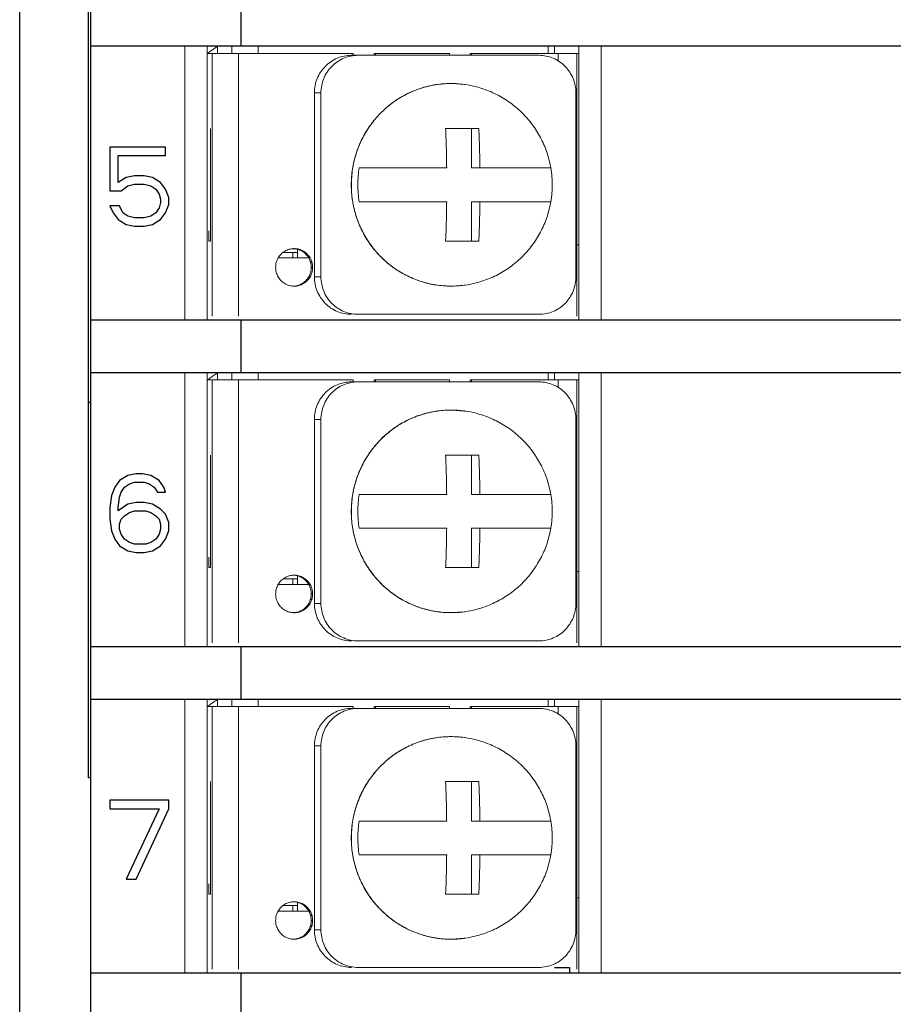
# Model space of a CAD drawing. Header units: inches. Extents: x 513.5 to 524.3, y 504.6 to 513.6.
# Tile 9 of 16: x 521.8 to 522.7, y 505.8 to 506.9. Entities that reach past the tile are written whole.
import ezdxf

# ---------------------------------------------------------------- set-up
doc = ezdxf.new("R2010")
doc.units = ezdxf.units.IN
doc.header["$LTSCALE"] = 8
doc.header["$MEASUREMENT"] = 0
doc.layers.add('02___PRT_ALL_AXES', color=7, linetype='Continuous')

msp = doc.modelspace()

# ---------------------------------------------------------------- linework, layer by layer
at = {"color": 7, "linetype": 'Continuous'}
for p, q in [((521.8076, 504.7492), (521.8076, 508.2901)), ((521.8827, 504.8047), (521.8827, 508.2293)), ((521.88, 506.0546), (521.88, 508.0316)), ((522.0409, 506.8256), (522.0409, 506.8809)), ((521.8827, 506.8256), (523.6224, 506.8256)), ((521.9025, 506.7188), (521.9025, 506.6729)), ((521.9613, 506.7188), (521.9025, 506.7188)), ((521.9613, 506.71), (521.9613, 506.7188)), ((521.9112, 506.6817), (521.9112, 506.71)), ((521.9112, 506.71), (521.9613, 506.71)), ((521.9198, 506.687), (521.9112, 506.6817)), ((521.9285, 506.6888), (521.9198, 506.687)), ((521.9388, 506.6888), (521.9285, 506.6888)), ((521.9475, 506.687), (521.9388, 506.6888)), ((521.9561, 506.6817), (521.9475, 506.687)), ((521.9146, 506.6729), (521.9215, 506.6782)), ((521.9215, 506.6782), (521.9285, 506.6799)), ((521.9285, 506.6799), (521.9388, 506.6799)), ((521.9388, 506.6799), (521.9458, 506.6782)), ((521.9458, 506.6782), (521.9509, 506.6746)), ((521.9509, 506.6746), (521.9544, 506.6693)), ((521.9613, 506.6746), (521.9561, 506.6817)), ((521.9648, 506.6658), (521.9613, 506.6746)), ((521.9025, 506.6729), (521.9146, 506.6729)), ((521.9544, 506.6693), (521.9561, 506.664)), ((521.9561, 506.664), (521.9561, 506.6605)), ((521.9648, 506.6587), (521.9648, 506.6658)), ((521.9025, 506.657), (521.906, 506.6499)), ((521.9129, 506.657), (521.9025, 506.657)), ((521.9163, 506.6499), (521.9129, 506.657)), ((521.9544, 506.6552), (521.9509, 506.6499)), ((521.9561, 506.6605), (521.9544, 506.6552)), ((521.9613, 506.6499), (521.9648, 506.6587)), ((521.906, 506.6499), (521.9112, 506.6428)), ((521.9112, 506.6428), (521.9198, 506.6375)), ((521.9215, 506.6464), (521.9163, 506.6499)), ((521.9285, 506.6446), (521.9215, 506.6464)), ((521.9388, 506.6446), (521.9285, 506.6446)), ((521.9458, 506.6464), (521.9388, 506.6446)), ((521.9509, 506.6499), (521.9458, 506.6464)), ((521.9475, 506.6375), (521.9561, 506.6428)), ((521.9561, 506.6428), (521.9613, 506.6499)), ((521.9198, 506.6375), (521.9285, 506.6358)), ((521.9285, 506.6358), (521.9388, 506.6358)), ((521.9388, 506.6358), (521.9475, 506.6375)), ((521.8827, 506.5369), (523.6224, 506.5369)), ((522.0409, 506.4816), (522.0409, 506.5369)), ((521.8827, 506.4816), (523.6224, 506.4816)), ((521.8827, 506.45), (521.88, 506.45)), ((521.9215, 506.3731), (521.9129, 506.3678)), ((521.9302, 506.3748), (521.9215, 506.3731)), ((521.9371, 506.3748), (521.9302, 506.3748)), ((521.9458, 506.3731), (521.9371, 506.3748)), ((521.9544, 506.3678), (521.9458, 506.3731)), ((521.9129, 506.3678), (521.9077, 506.3607)), ((521.9181, 506.3607), (521.9233, 506.3642)), ((521.9233, 506.3642), (521.9285, 506.366)), ((521.9285, 506.366), (521.9388, 506.366)), ((521.9388, 506.366), (521.944, 506.3642)), ((521.944, 506.3642), (521.9492, 506.3607)), ((521.9596, 506.3607), (521.9544, 506.3678)), ((521.9077, 506.3607), (521.9042, 506.3519)), ((521.9129, 506.3501), (521.9146, 506.3554)), ((521.9146, 506.3554), (521.9181, 506.3607)), ((521.9492, 506.3607), (521.9527, 506.3554)), ((521.9527, 506.3554), (521.9613, 506.3554)), ((521.9613, 506.3554), (521.9596, 506.3607)), ((521.9042, 506.3519), (521.9025, 506.3395)), ((521.9112, 506.3395), (521.9129, 506.3501)), ((521.9215, 506.343), (521.9112, 506.336)), ((521.9302, 506.3448), (521.9215, 506.343)), ((521.9388, 506.3448), (521.9302, 506.3448)), ((521.9475, 506.343), (521.9388, 506.3448)), ((521.9561, 506.3377), (521.9475, 506.343)), ((521.9025, 506.3395), (521.9025, 506.3271)), ((521.9112, 506.336), (521.9112, 506.3395)), ((521.9181, 506.3307), (521.9233, 506.3342)), ((521.9233, 506.3342), (521.9285, 506.336)), ((521.9285, 506.336), (521.9406, 506.336)), ((521.9406, 506.336), (521.9458, 506.3342)), ((521.9458, 506.3342), (521.9509, 506.3307)), ((521.9613, 506.3324), (521.9561, 506.3377)), ((521.9648, 506.3236), (521.9613, 506.3324)), ((521.9025, 506.3271), (521.9042, 506.3148)), ((521.9129, 506.3218), (521.9146, 506.3271)), ((521.9129, 506.3165), (521.9129, 506.3218)), ((521.9146, 506.3271), (521.9181, 506.3307)), ((521.9509, 506.3307), (521.9544, 506.3271)), ((521.9544, 506.3271), (521.9561, 506.3218)), ((521.9561, 506.3218), (521.9561, 506.3165)), ((521.9648, 506.3148), (521.9648, 506.3236)), ((521.9042, 506.3148), (521.9077, 506.3059)), ((521.9146, 506.3112), (521.9129, 506.3165)), ((521.9181, 506.3059), (521.9146, 506.3112)), ((521.9544, 506.3112), (521.9509, 506.3059)), ((521.9561, 506.3165), (521.9544, 506.3112)), ((521.9613, 506.3059), (521.9648, 506.3148)), ((521.9077, 506.3059), (521.9129, 506.2989)), ((521.9233, 506.3024), (521.9181, 506.3059)), ((521.9285, 506.3006), (521.9233, 506.3024)), ((521.9406, 506.3006), (521.9285, 506.3006)), ((521.9458, 506.3024), (521.9406, 506.3006)), ((521.9509, 506.3059), (521.9458, 506.3024)), ((521.9561, 506.2989), (521.9613, 506.3059)), ((521.9129, 506.2989), (521.9215, 506.2936)), ((521.9215, 506.2936), (521.9302, 506.2918)), ((521.9302, 506.2918), (521.9388, 506.2918)), ((521.9388, 506.2918), (521.9475, 506.2936)), ((521.9475, 506.2936), (521.9561, 506.2989)), ((521.8827, 506.193), (523.6224, 506.193)), ((522.0409, 506.1376), (522.0409, 506.193)), ((521.8827, 506.1376), (523.6224, 506.1376)), ((521.8827, 506.0546), (521.88, 506.0546)), ((521.9025, 506.0309), (521.9025, 506.022)), ((521.9648, 506.0309), (521.9025, 506.0309)), ((521.9648, 506.022), (521.9648, 506.0309)), ((521.9025, 506.022), (521.9544, 506.022)), ((521.9544, 506.022), (521.9198, 505.9478)), ((521.9302, 505.9478), (521.9648, 506.022)), ((521.9198, 505.9478), (521.9302, 505.9478)), ((522.371, 505.8549), (522.3868, 505.8549)), ((522.3868, 505.8549), (522.3868, 505.849)), ((521.8827, 505.849), (523.6224, 505.849)), ((522.0409, 505.7936), (522.0409, 505.849))]:
    msp.add_line(p, q, dxfattribs=at)
at = {"color": 7, "linetype": 'Continuous', "lineweight": 0}
for p, q in [((521.9816, 506.8256), (521.9816, 506.5369)), ((522.0053, 506.8256), (522.0053, 506.5369)), ((522.016, 506.825), (522.016, 506.8177)), ((522.031, 506.8177), (522.031, 506.8256)), ((522.0588, 506.8177), (522.0588, 506.8256)), ((522.3645, 506.8177), (522.3645, 506.8256)), ((522.371, 506.8177), (522.371, 506.8256)), ((522.3967, 506.8256), (522.3967, 506.5369)), ((522.4204, 506.8256), (522.4204, 506.5369)), ((522.159, 506.8177), (522.0053, 506.8177)), ((522.0105, 506.8177), (522.0105, 506.5409)), ((522.0383, 506.8177), (522.0383, 506.5409)), ((522.3548, 506.8157), (522.1571, 506.8157)), ((522.1824, 506.8177), (522.181, 506.8177)), ((522.2603, 506.8177), (522.1824, 506.8177)), ((522.2836, 506.8177), (522.2823, 506.8177)), ((522.3947, 506.8177), (522.2836, 506.8177)), ((522.3751, 506.8177), (522.3751, 506.8097)), ((522.3947, 506.8177), (522.3947, 506.5409)), ((522.3947, 506.8177), (522.3967, 506.8177)), ((522.2621, 506.786), (522.2766, 506.7849)), ((522.2767, 506.7849), (522.2766, 506.7849)), ((522.1182, 506.7761), (522.1182, 506.5824)), ((522.125, 506.7761), (522.1182, 506.7761)), ((522.125, 506.5824), (522.125, 506.7761)), ((522.3937, 506.5824), (522.3937, 506.7761)), ((522.0086, 506.7386), (522.0086, 506.62)), ((522.2563, 506.7386), (522.2914, 506.7386)), ((522.2837, 506.7386), (522.2837, 506.6971)), ((522.1654, 506.6971), (522.2575, 506.6971)), ((522.2837, 506.6971), (522.367, 506.6971)), ((522.2575, 506.6615), (522.1654, 506.6615)), ((522.2837, 506.6615), (522.2837, 506.62)), ((522.2837, 506.6615), (522.367, 506.6615)), ((522.2837, 506.6615), (522.2837, 506.62)), ((522.0068, 506.62), (522.0068, 506.6308)), ((522.0086, 506.62), (522.0068, 506.62)), ((522.1002, 506.6022), (522.1002, 506.6114)), ((522.2914, 506.62), (522.2563, 506.62)), ((522.2914, 506.62), (522.2563, 506.62)), ((522.3947, 506.616), (522.3967, 506.616)), ((522.1122, 506.6022), (522.0799, 506.6022)), ((522.0853, 506.6081), (522.1002, 506.6081)), ((522.0953, 506.6022), (522.0953, 506.6081)), ((522.1182, 506.5824), (522.125, 506.5824)), ((522.2766, 506.5736), (522.2621, 506.5726)), ((522.2766, 506.5736), (522.2767, 506.5736)), ((522.3548, 506.5429), (522.164, 506.5429)), ((521.9816, 506.4816), (521.9816, 506.193)), ((522.0053, 506.4816), (522.0053, 506.193)), ((522.016, 506.481), (522.016, 506.4737)), ((522.031, 506.4737), (522.031, 506.4816)), ((522.0588, 506.4737), (522.0588, 506.4816)), ((522.3645, 506.4737), (522.3645, 506.4816)), ((522.371, 506.4737), (522.371, 506.4816)), ((522.3967, 506.4816), (522.3967, 506.193)), ((522.4204, 506.4816), (522.4204, 506.193)), ((522.159, 506.4737), (522.0053, 506.4737)), ((522.0105, 506.4737), (522.0105, 506.1969)), ((522.0383, 506.4737), (522.0383, 506.1969)), ((522.3548, 506.4717), (522.1571, 506.4717)), ((522.1824, 506.4737), (522.181, 506.4737)), ((522.2603, 506.4737), (522.1824, 506.4737)), ((522.2836, 506.4737), (522.2823, 506.4737)), ((522.3947, 506.4737), (522.2836, 506.4737)), ((522.3751, 506.4737), (522.3751, 506.4657)), ((522.3947, 506.4737), (522.3947, 506.1969)), ((522.3947, 506.4737), (522.3967, 506.4737)), ((522.2621, 506.442), (522.2766, 506.441)), ((522.2767, 506.441), (522.2766, 506.441)), ((522.1182, 506.4322), (522.1182, 506.2384)), ((522.125, 506.4322), (522.1182, 506.4322)), ((522.125, 506.2384), (522.125, 506.4322)), ((522.3937, 506.2384), (522.3937, 506.4322)), ((522.0086, 506.3946), (522.0086, 506.276)), ((522.2563, 506.3946), (522.2914, 506.3946)), ((522.2837, 506.3946), (522.2837, 506.3531)), ((522.1654, 506.3531), (522.2575, 506.3531)), ((522.2837, 506.3531), (522.367, 506.3531)), ((522.2575, 506.3175), (522.1654, 506.3175)), ((522.2837, 506.3175), (522.367, 506.3175)), ((522.2837, 506.3175), (522.2837, 506.276)), ((522.2837, 506.3175), (522.2837, 506.276)), ((522.0068, 506.276), (522.0068, 506.2869)), ((522.0086, 506.276), (522.0068, 506.276)), ((522.2914, 506.276), (522.2563, 506.276)), ((522.2914, 506.276), (522.2563, 506.276)), ((522.3947, 506.272), (522.3967, 506.272)), ((522.0853, 506.2641), (522.1002, 506.2641)), ((522.0953, 506.2582), (522.0953, 506.2641)), ((522.1002, 506.2582), (522.1002, 506.2674)), ((522.1122, 506.2582), (522.0799, 506.2582)), ((522.1182, 506.2384), (522.125, 506.2384)), ((522.2766, 506.2296), (522.2621, 506.2286)), ((522.2766, 506.2296), (522.2767, 506.2296)), ((522.3548, 506.1989), (522.164, 506.1989)), ((521.9816, 506.1376), (521.9816, 505.849)), ((522.0053, 506.1376), (522.0053, 505.849)), ((522.016, 506.1371), (522.016, 506.1297)), ((522.031, 506.1297), (522.031, 506.1376)), ((522.0588, 506.1297), (522.0588, 506.1376)), ((522.3645, 506.1297), (522.3645, 506.1376)), ((522.371, 506.1297), (522.371, 506.1376)), ((522.3967, 506.1376), (522.3967, 505.849)), ((522.4204, 506.1376), (522.4204, 505.849)), ((522.159, 506.1297), (522.0053, 506.1297)), ((522.0105, 506.1297), (522.0105, 505.8529)), ((522.0383, 506.1297), (522.0383, 505.8529)), ((522.3548, 506.1277), (522.1571, 506.1277)), ((522.1824, 506.1297), (522.181, 506.1297)), ((522.2603, 506.1297), (522.1824, 506.1297)), ((522.2836, 506.1297), (522.2823, 506.1297)), ((522.3947, 506.1297), (522.2836, 506.1297)), ((522.3751, 506.1297), (522.3751, 506.1217)), ((522.3947, 506.1297), (522.3947, 505.8529)), ((522.3947, 506.1297), (522.3967, 506.1297)), ((522.2621, 506.098), (522.2766, 506.097)), ((522.2767, 506.097), (522.2766, 506.097)), ((522.1182, 506.0882), (522.1182, 505.8945)), ((522.125, 506.0882), (522.1182, 506.0882)), ((522.125, 505.8945), (522.125, 506.0882)), ((522.3937, 505.8945), (522.3937, 506.0882)), ((522.0086, 506.0506), (522.0086, 505.932)), ((522.2563, 506.0506), (522.2914, 506.0506)), ((522.2837, 506.0506), (522.2837, 506.0091)), ((522.1654, 506.0091), (522.2575, 506.0091)), ((522.2837, 506.0091), (522.367, 506.0091)), ((522.2575, 505.9735), (522.1654, 505.9735)), ((522.2837, 505.9735), (522.2837, 505.932)), ((522.2837, 505.9735), (522.2837, 505.932)), ((522.2837, 505.9735), (522.367, 505.9735)), ((522.0068, 505.932), (522.0068, 505.9429)), ((522.0086, 505.932), (522.0068, 505.932)), ((522.2914, 505.932), (522.2563, 505.932)), ((522.2914, 505.932), (522.2563, 505.932)), ((522.3947, 505.9281), (522.3967, 505.9281)), ((522.0853, 505.9202), (522.1002, 505.9202)), ((522.0953, 505.9142), (522.0953, 505.9202)), ((522.1002, 505.9142), (522.1002, 505.9235)), ((522.1122, 505.9142), (522.0799, 505.9142)), ((522.1182, 505.8945), (522.125, 505.8945)), ((522.2766, 505.8856), (522.2621, 505.8846)), ((522.2766, 505.8856), (522.2767, 505.8856)), ((522.3548, 505.8549), (522.164, 505.8549))]:
    msp.add_line(p, q, dxfattribs=at)
for points, start_tangent, end_tangent in [([(522.0069, 506.8187), (522.0088, 506.8201)], (0.782329, 0.622866), (0.799587, 0.600551)), ([(522.0088, 506.8201), (522.0104, 506.8213)], (0.799587, 0.600551), (0.813596, 0.58143)), ([(522.0104, 506.8213), (522.016, 506.825)], (0.813596, 0.58143), (0.858551, 0.512727)), ([(522.0057, 506.8177), (522.0069, 506.8187)], (0.770132, 0.637884), (0.782329, 0.622866)), ([(522.1182, 506.7761), (522.1189, 506.7838), (522.1211, 506.7913), (522.1247, 506.7981), (522.1296, 506.8041), (522.1355, 506.809), (522.1422, 506.8127), (522.1495, 506.8149), (522.1571, 506.8157)], (0, 1), (1, 0)), ([(522.164, 506.8157), (522.1564, 506.8149), (522.1491, 506.8127), (522.1424, 506.809), (522.1364, 506.8041), (522.1316, 506.7981), (522.128, 506.7913), (522.1258, 506.7838), (522.125, 506.7761)], (-1, 0), (0, -1)), ([(522.159, 506.8177), (522.1592, 506.8157)], (0, -1), (0.165681, -0.986179)), ([(522.1809, 506.8157), (522.181, 506.8177)], (0.165681, 0.986179), (0, 1)), ([(522.1822, 506.8157), (522.1824, 506.8177)], (0.165681, 0.986179), (0, 1)), ([(522.2603, 506.8177), (522.2604, 506.8157)], (0, -1), (0.165681, -0.986179)), ([(522.2821, 506.8157), (522.2823, 506.8177)], (0.165681, 0.986179), (0, 1)), ([(522.2835, 506.8157), (522.2836, 506.8177)], (0.165681, 0.986179), (0, 1)), ([(522.3937, 506.7761), (522.3929, 506.7838), (522.3907, 506.7913), (522.3871, 506.7981), (522.3823, 506.8041), (522.3764, 506.809), (522.3697, 506.8127), (522.3623, 506.8149), (522.3548, 506.8157)], (0, 1), (-1, 0)), ([(522.2621, 506.786), (522.2555, 506.7858), (522.2483, 506.7851), (522.2406, 506.7837), (522.2321, 506.7815), (522.2228, 506.7782), (522.2129, 506.7735), (522.2023, 506.767), (522.1915, 506.7583), (522.1812, 506.7473), (522.172, 506.7342), (522.1648, 506.7195), (522.1598, 506.7037), (522.1574, 506.6875), (522.1573, 506.6712), (522.1598, 506.655), (522.1647, 506.6392), (522.172, 506.6245), (522.1811, 506.6114), (522.1914, 506.6003), (522.2022, 506.5916), (522.2128, 506.5851), (522.2228, 506.5803), (522.232, 506.577), (522.2405, 506.5748), (522.2483, 506.5735), (522.2555, 506.5728), (522.2621, 506.5726)], (-1, -0.000509), (1, -0.00051)), ([(522.2621, 506.5726), (522.2457, 506.5739), (522.2296, 506.5778), (522.2144, 506.5842), (522.2003, 506.5929), (522.1878, 506.6038), (522.177, 506.6165), (522.1684, 506.6308), (522.1621, 506.6463), (522.1583, 506.6626), (522.157, 506.6793), (522.1583, 506.696), (522.1621, 506.7123), (522.1684, 506.7277), (522.1771, 506.742), (522.1878, 506.7547), (522.2003, 506.7656), (522.2144, 506.7744), (522.2296, 506.7808), (522.2457, 506.7847), (522.2621, 506.786)], (-1, 0), (1, 0)), ([(522.2766, 506.7849), (522.2759, 506.785), (522.2688, 506.7858), (522.2621, 506.786)], (-0.990106, 0.140322), (-1, 0)), ([(522.2621, 506.786), (522.2621, 506.786)], (-1, 0), (-1, -0.000509)), ([(522.2575, 506.6971), (522.2574, 506.7008), (522.2574, 506.7044), (522.2573, 506.708), (522.2573, 506.7116), (522.2572, 506.7152), (522.2571, 506.7187), (522.257, 506.7222), (522.2569, 506.7259), (522.2567, 506.7297), (522.2566, 506.7339), (522.2563, 506.7386)], (-0.009344, 0.999956), (-0.05421, 0.99853)), ([(522.2914, 506.7386), (522.2916, 506.7338), (522.2918, 506.7296), (522.2919, 506.7257), (522.2921, 506.722), (522.2922, 506.7185), (522.2922, 506.715), (522.2923, 506.7114), (522.2924, 506.7079), (522.2924, 506.7043), (522.2925, 506.7007), (522.2925, 506.6971)], (0.05421, -0.99853), (0.009344, -0.999956)), ([(522.1654, 506.6615), (522.1643, 506.67), (522.1639, 506.6793), (522.1643, 506.6886), (522.1654, 506.6971)], (-0.168743, 0.98566), (0.168743, 0.98566)), ([(522.2563, 506.62), (522.2566, 506.6247), (522.2568, 506.629), (522.2569, 506.6329), (522.257, 506.6365), (522.2571, 506.6401), (522.2572, 506.6436), (522.2573, 506.6471), (522.2573, 506.6507), (522.2574, 506.6542), (522.2574, 506.6578), (522.2575, 506.6615)], (0.05421, 0.99853), (0.009344, 0.999956)), ([(522.2563, 506.62), (522.2566, 506.6247), (522.2568, 506.629), (522.2569, 506.6329), (522.257, 506.6365), (522.2571, 506.6401), (522.2572, 506.6436), (522.2573, 506.6471), (522.2573, 506.6507), (522.2574, 506.6542), (522.2574, 506.6578), (522.2575, 506.6615)], (0.05421, 0.99853), (0.009344, 0.999956)), ([(522.2925, 506.6615), (522.2925, 506.6578), (522.2924, 506.6542), (522.2924, 506.6506), (522.2923, 506.647), (522.2922, 506.6434), (522.2921, 506.6398), (522.2921, 506.6363), (522.2919, 506.6327), (522.2918, 506.6288), (522.2916, 506.6247), (522.2914, 506.62)], (-0.009344, -0.999956), (-0.05421, -0.99853)), ([(522.2925, 506.6615), (522.2925, 506.6578), (522.2924, 506.6542), (522.2924, 506.6506), (522.2923, 506.647), (522.2922, 506.6434), (522.2921, 506.6398), (522.2921, 506.6363), (522.2919, 506.6327), (522.2918, 506.6288), (522.2916, 506.6247), (522.2914, 506.62)], (-0.009344, -0.999956), (-0.05421, -0.99853)), ([(522.1571, 506.5429), (522.1495, 506.5436), (522.1422, 506.5459), (522.1355, 506.5495), (522.1296, 506.5544), (522.1247, 506.5605), (522.1211, 506.5673), (522.1189, 506.5747), (522.1182, 506.5824)], (-1, 0), (0, 1)), ([(522.125, 506.5824), (522.1258, 506.5747), (522.128, 506.5673), (522.1316, 506.5605), (522.1364, 506.5544), (522.1424, 506.5495), (522.1491, 506.5459), (522.1564, 506.5436), (522.164, 506.5429)], (0, -1), (1, 0)), ([(522.3548, 506.5429), (522.3623, 506.5436), (522.3697, 506.5459), (522.3764, 506.5495), (522.3823, 506.5544), (522.3871, 506.5605), (522.3907, 506.5673), (522.3929, 506.5747), (522.3937, 506.5824)], (1, 0), (0, 1)), ([(522.2621, 506.5726), (522.2688, 506.5728), (522.2759, 506.5735), (522.2766, 506.5736)], (1, 0), (0.990106, 0.140322)), ([(522.2621, 506.5726), (522.2621, 506.5726)], (1, -0.000509), (1, 0)), ([(522.0088, 506.4762), (522.0104, 506.4773)], (0.799587, 0.600551), (0.813596, 0.58143)), ([(522.0104, 506.4773), (522.016, 506.481)], (0.813596, 0.58143), (0.858551, 0.512727)), ([(522.0057, 506.4737), (522.0069, 506.4747)], (0.770132, 0.637884), (0.782329, 0.622866)), ([(522.0069, 506.4747), (522.0088, 506.4762)], (0.782329, 0.622866), (0.799587, 0.600551)), ([(522.1182, 506.4322), (522.1189, 506.4398), (522.1211, 506.4473), (522.1247, 506.4541), (522.1296, 506.4601), (522.1355, 506.4651), (522.1422, 506.4687), (522.1495, 506.4709), (522.1571, 506.4717)], (0, 1), (1, 0)), ([(522.164, 506.4717), (522.1564, 506.4709), (522.1491, 506.4687), (522.1424, 506.4651), (522.1364, 506.4601), (522.1316, 506.4541), (522.128, 506.4473), (522.1258, 506.4398), (522.125, 506.4322)], (-1, 0), (0, -1)), ([(522.159, 506.4737), (522.1592, 506.4717)], (0, -1), (0.165681, -0.986179)), ([(522.1809, 506.4717), (522.181, 506.4737)], (0.165681, 0.986179), (0, 1)), ([(522.1822, 506.4717), (522.1824, 506.4737)], (0.165681, 0.986179), (0, 1)), ([(522.2603, 506.4737), (522.2604, 506.4717)], (0, -1), (0.165681, -0.986179)), ([(522.2821, 506.4717), (522.2823, 506.4737)], (0.165681, 0.986179), (0, 1)), ([(522.2835, 506.4717), (522.2836, 506.4737)], (0.165681, 0.986179), (0, 1)), ([(522.3937, 506.4322), (522.3929, 506.4398), (522.3907, 506.4473), (522.3871, 506.4541), (522.3823, 506.4601), (522.3764, 506.4651), (522.3697, 506.4687), (522.3623, 506.4709), (522.3548, 506.4717)], (0, 1), (-1, 0)), ([(522.2621, 506.442), (522.2555, 506.4418), (522.2483, 506.4411), (522.2406, 506.4397), (522.2321, 506.4375), (522.2228, 506.4343), (522.2129, 506.4296), (522.2023, 506.423), (522.1915, 506.4143), (522.1812, 506.4033), (522.172, 506.3902), (522.1648, 506.3755), (522.1598, 506.3597), (522.1574, 506.3435), (522.1573, 506.3272), (522.1598, 506.311), (522.1647, 506.2953), (522.172, 506.2805), (522.1811, 506.2674), (522.1914, 506.2563), (522.2022, 506.2476), (522.2128, 506.2411), (522.2228, 506.2364), (522.232, 506.2331), (522.2405, 506.2309), (522.2483, 506.2295), (522.2555, 506.2288), (522.2621, 506.2286)], (-1, -0.000509), (1, -0.00051)), ([(522.2621, 506.2286), (522.2457, 506.2299), (522.2296, 506.2338), (522.2144, 506.2402), (522.2003, 506.249), (522.1878, 506.2598), (522.177, 506.2726), (522.1684, 506.2869), (522.1621, 506.3023), (522.1583, 506.3186), (522.157, 506.3353), (522.1583, 506.352), (522.1621, 506.3683), (522.1684, 506.3838), (522.1771, 506.398), (522.1878, 506.4108), (522.2003, 506.4216), (522.2144, 506.4304), (522.2296, 506.4368), (522.2457, 506.4407), (522.2621, 506.442)], (-1, 0), (1, 0)), ([(522.2621, 506.442), (522.2621, 506.442)], (-1, 0), (-1, -0.000509)), ([(522.2766, 506.441), (522.2759, 506.4411), (522.2688, 506.4418), (522.2621, 506.442)], (-0.990106, 0.140322), (-1, 0)), ([(522.2575, 506.3531), (522.2574, 506.3568), (522.2574, 506.3604), (522.2573, 506.364), (522.2573, 506.3676), (522.2572, 506.3712), (522.2571, 506.3747), (522.257, 506.3783), (522.2569, 506.3819), (522.2567, 506.3857), (522.2566, 506.3899), (522.2563, 506.3946)], (-0.009344, 0.999956), (-0.05421, 0.99853)), ([(522.2914, 506.3946), (522.2916, 506.3899), (522.2918, 506.3856), (522.2919, 506.3817), (522.2921, 506.378), (522.2922, 506.3745), (522.2922, 506.371), (522.2923, 506.3674), (522.2924, 506.3639), (522.2924, 506.3604), (522.2925, 506.3568), (522.2925, 506.3531)], (0.05421, -0.99853), (0.009344, -0.999956)), ([(522.1654, 506.3175), (522.1643, 506.326), (522.1639, 506.3353), (522.1643, 506.3446), (522.1654, 506.3531)], (-0.168743, 0.98566), (0.168743, 0.98566)), ([(522.2563, 506.276), (522.2566, 506.2807), (522.2568, 506.285), (522.2569, 506.2889), (522.257, 506.2926), (522.2571, 506.2961), (522.2572, 506.2996), (522.2573, 506.3031), (522.2573, 506.3067), (522.2574, 506.3102), (522.2574, 506.3138), (522.2575, 506.3175)], (0.05421, 0.99853), (0.009344, 0.999956)), ([(522.2563, 506.276), (522.2566, 506.2807), (522.2568, 506.285), (522.2569, 506.2889), (522.257, 506.2926), (522.2571, 506.2961), (522.2572, 506.2996), (522.2573, 506.3031), (522.2573, 506.3067), (522.2574, 506.3102), (522.2574, 506.3138), (522.2575, 506.3175)], (0.05421, 0.99853), (0.009344, 0.999956)), ([(522.2925, 506.3175), (522.2925, 506.3138), (522.2924, 506.3102), (522.2924, 506.3066), (522.2923, 506.303), (522.2922, 506.2994), (522.2921, 506.2958), (522.2921, 506.2923), (522.2919, 506.2887), (522.2918, 506.2849), (522.2916, 506.2807), (522.2914, 506.276)], (-0.009344, -0.999956), (-0.05421, -0.99853)), ([(522.2925, 506.3175), (522.2925, 506.3138), (522.2924, 506.3102), (522.2924, 506.3066), (522.2923, 506.303), (522.2922, 506.2994), (522.2921, 506.2958), (522.2921, 506.2923), (522.2919, 506.2887), (522.2918, 506.2849), (522.2916, 506.2807), (522.2914, 506.276)], (-0.009344, -0.999956), (-0.05421, -0.99853)), ([(522.1571, 506.1989), (522.1495, 506.1996), (522.1422, 506.2019), (522.1355, 506.2055), (522.1296, 506.2105), (522.1247, 506.2165), (522.1211, 506.2233), (522.1189, 506.2307), (522.1182, 506.2384)], (-1, 0), (0, 1)), ([(522.125, 506.2384), (522.1258, 506.2307), (522.128, 506.2233), (522.1316, 506.2165), (522.1364, 506.2105), (522.1424, 506.2055), (522.1491, 506.2019), (522.1564, 506.1996), (522.164, 506.1989)], (0, -1), (1, 0)), ([(522.3548, 506.1989), (522.3623, 506.1996), (522.3697, 506.2019), (522.3764, 506.2055), (522.3823, 506.2105), (522.3871, 506.2165), (522.3907, 506.2233), (522.3929, 506.2307), (522.3937, 506.2384)], (1, 0), (0, 1)), ([(522.2621, 506.2286), (522.2688, 506.2288), (522.2759, 506.2295), (522.2766, 506.2296)], (1, 0), (0.990106, 0.140322)), ([(522.2621, 506.2286), (522.2621, 506.2286)], (1, -0.000509), (1, 0)), ([(522.0104, 506.1333), (522.016, 506.1371)], (0.813596, 0.58143), (0.858551, 0.512727)), ([(522.0057, 506.1298), (522.0069, 506.1308)], (0.770132, 0.637884), (0.782329, 0.622866)), ([(522.0069, 506.1308), (522.0088, 506.1322)], (0.782329, 0.622866), (0.799587, 0.600551)), ([(522.0088, 506.1322), (522.0104, 506.1333)], (0.799587, 0.600551), (0.813596, 0.58143)), ([(522.1182, 506.0882), (522.1189, 506.0959), (522.1211, 506.1033), (522.1247, 506.1101), (522.1296, 506.1161), (522.1355, 506.1211), (522.1422, 506.1247), (522.1495, 506.127), (522.1571, 506.1277)], (0, 1), (1, 0)), ([(522.164, 506.1277), (522.1564, 506.127), (522.1491, 506.1247), (522.1424, 506.1211), (522.1364, 506.1161), (522.1316, 506.1101), (522.128, 506.1033), (522.1258, 506.0959), (522.125, 506.0882)], (-1, 0), (0, -1)), ([(522.159, 506.1297), (522.1592, 506.1277)], (0, -1), (0.165681, -0.986179)), ([(522.1809, 506.1277), (522.181, 506.1297)], (0.165681, 0.986179), (0, 1)), ([(522.1822, 506.1277), (522.1824, 506.1297)], (0.165681, 0.986179), (0, 1)), ([(522.2603, 506.1297), (522.2604, 506.1277)], (0, -1), (0.165681, -0.986179)), ([(522.2821, 506.1277), (522.2823, 506.1297)], (0.165681, 0.986179), (0, 1)), ([(522.2835, 506.1277), (522.2836, 506.1297)], (0.165681, 0.986179), (0, 1)), ([(522.3937, 506.0882), (522.3929, 506.0959), (522.3907, 506.1033), (522.3871, 506.1101), (522.3823, 506.1161), (522.3764, 506.1211), (522.3697, 506.1247), (522.3623, 506.127), (522.3548, 506.1277)], (0, 1), (-1, 0)), ([(522.2621, 506.098), (522.2555, 506.0978), (522.2483, 506.0971), (522.2406, 506.0958), (522.2321, 506.0936), (522.2228, 506.0903), (522.2129, 506.0856), (522.2023, 506.0791), (522.1915, 506.0704), (522.1812, 506.0593), (522.172, 506.0462), (522.1648, 506.0315), (522.1598, 506.0158), (522.1574, 505.9996), (522.1573, 505.9832), (522.1598, 505.967), (522.1647, 505.9513), (522.172, 505.9365), (522.1811, 505.9234), (522.1914, 505.9124), (522.2022, 505.9036), (522.2128, 505.8971), (522.2228, 505.8924), (522.232, 505.8891), (522.2405, 505.8869), (522.2483, 505.8855), (522.2555, 505.8848), (522.2621, 505.8846)], (-1, -0.000509), (1, -0.00051)), ([(522.2621, 505.8846), (522.2457, 505.8859), (522.2296, 505.8898), (522.2144, 505.8962), (522.2003, 505.905), (522.1878, 505.9159), (522.177, 505.9286), (522.1684, 505.9429), (522.1621, 505.9583), (522.1583, 505.9746), (522.157, 505.9913), (522.1583, 506.008), (522.1621, 506.0243), (522.1684, 506.0398), (522.1771, 506.0541), (522.1878, 506.0668), (522.2003, 506.0777), (522.2144, 506.0864), (522.2296, 506.0928), (522.2457, 506.0967), (522.2621, 506.098)], (-1, 0), (1, 0)), ([(522.2766, 506.097), (522.2759, 506.0971), (522.2688, 506.0978), (522.2621, 506.098)], (-0.990106, 0.140322), (-1, 0)), ([(522.2621, 506.098), (522.2621, 506.098)], (-1, 0), (-1, -0.000509)), ([(522.2575, 506.0091), (522.2574, 506.0128), (522.2574, 506.0164), (522.2573, 506.02), (522.2573, 506.0236), (522.2572, 506.0272), (522.2571, 506.0308), (522.257, 506.0343), (522.2569, 506.0379), (522.2567, 506.0417), (522.2566, 506.0459), (522.2563, 506.0506)], (-0.009344, 0.999956), (-0.05421, 0.99853)), ([(522.2914, 506.0506), (522.2916, 506.0459), (522.2918, 506.0416), (522.2919, 506.0377), (522.2921, 506.0341), (522.2922, 506.0305), (522.2922, 506.027), (522.2923, 506.0235), (522.2924, 506.0199), (522.2924, 506.0164), (522.2925, 506.0128), (522.2925, 506.0091)], (0.05421, -0.99853), (0.009344, -0.999956)), ([(522.1654, 505.9735), (522.1643, 505.9821), (522.1639, 505.9913), (522.1643, 506.0006), (522.1654, 506.0091)], (-0.168743, 0.98566), (0.168743, 0.98566)), ([(522.2563, 505.932), (522.2566, 505.9368), (522.2568, 505.941), (522.2569, 505.9449), (522.257, 505.9486), (522.2571, 505.9521), (522.2572, 505.9556), (522.2573, 505.9592), (522.2573, 505.9627), (522.2574, 505.9663), (522.2574, 505.9699), (522.2575, 505.9735)], (0.05421, 0.99853), (0.009344, 0.999956)), ([(522.2563, 505.932), (522.2566, 505.9368), (522.2568, 505.941), (522.2569, 505.9449), (522.257, 505.9486), (522.2571, 505.9521), (522.2572, 505.9556), (522.2573, 505.9592), (522.2573, 505.9627), (522.2574, 505.9663), (522.2574, 505.9699), (522.2575, 505.9735)], (0.05421, 0.99853), (0.009344, 0.999956)), ([(522.2925, 505.9735), (522.2925, 505.9698), (522.2924, 505.9662), (522.2924, 505.9626), (522.2923, 505.959), (522.2922, 505.9554), (522.2921, 505.9519), (522.2921, 505.9483), (522.2919, 505.9447), (522.2918, 505.9409), (522.2916, 505.9367), (522.2914, 505.932)], (-0.009344, -0.999956), (-0.05421, -0.99853)), ([(522.2925, 505.9735), (522.2925, 505.9698), (522.2924, 505.9662), (522.2924, 505.9626), (522.2923, 505.959), (522.2922, 505.9554), (522.2921, 505.9519), (522.2921, 505.9483), (522.2919, 505.9447), (522.2918, 505.9409), (522.2916, 505.9367), (522.2914, 505.932)], (-0.009344, -0.999956), (-0.05421, -0.99853)), ([(522.1571, 505.8549), (522.1495, 505.8557), (522.1422, 505.8579), (522.1355, 505.8616), (522.1296, 505.8665), (522.1247, 505.8725), (522.1211, 505.8793), (522.1189, 505.8868), (522.1182, 505.8945)], (-1, 0), (0, 1)), ([(522.125, 505.8945), (522.1258, 505.8868), (522.128, 505.8793), (522.1316, 505.8725), (522.1364, 505.8665), (522.1424, 505.8616), (522.1491, 505.8579), (522.1564, 505.8557), (522.164, 505.8549)], (0, -1), (1, 0)), ([(522.2621, 505.8846), (522.2688, 505.8848), (522.2759, 505.8855), (522.2766, 505.8856)], (1, 0), (0.990106, 0.140322)), ([(522.3548, 505.8549), (522.3623, 505.8557), (522.3697, 505.8579), (522.3764, 505.8616), (522.3823, 505.8665), (522.3871, 505.8725), (522.3907, 505.8793), (522.3929, 505.8868), (522.3937, 505.8945)], (1, 0), (0, 1)), ([(522.2621, 505.8846), (522.2621, 505.8846)], (1, -0.000509), (1, 0))]:
    msp.add_spline(points, degree=3, dxfattribs=dict(at, start_tangent=start_tangent, end_tangent=end_tangent))
at = {"layer": '02___PRT_ALL_AXES', "color": 7, "linetype": 'Continuous', "lineweight": 0}
for p, q in [((522.1162, 506.5923), (522.1148, 506.5923)), ((522.1162, 506.2483), (522.1148, 506.2483)), ((522.1162, 505.9043), (522.1148, 505.9043))]:
    msp.add_line(p, q, dxfattribs=at)
for points, start_tangent, end_tangent in [([(522.3672, 506.6971), (522.3658, 506.7039), (522.3608, 506.7196), (522.3533, 506.7344), (522.3437, 506.7478), (522.3321, 506.7596), (522.3189, 506.7695), (522.3042, 506.7772), (522.2886, 506.7826), (522.2767, 506.7849)], (-0.16717, 0.985928), (-0.990093, 0.140415)), ([(522.3672, 506.6614), (522.3684, 506.671), (522.3684, 506.6875), (522.3672, 506.6971)], (0.16717, 0.985928), (-0.16717, 0.985928)), ([(522.2767, 506.5736), (522.2886, 506.576), (522.3042, 506.5813), (522.3189, 506.589), (522.3321, 506.5989), (522.3437, 506.6107), (522.3533, 506.6241), (522.3608, 506.6389), (522.3658, 506.6547), (522.3672, 506.6614)], (0.990093, 0.140415), (0.16717, 0.985928)), ([(522.0961, 506.612), (522.0917, 506.6114), (522.087, 506.6094), (522.083, 506.6063), (522.0799, 506.6022)], (-0.999348, -0.036107), (-0.494364, -0.869255)), ([(522.0967, 506.6121), (522.0961, 506.612)], (-1, 0), (-0.999348, -0.036107)), ([(522.1136, 506.6022), (522.1105, 506.6063), (522.1065, 506.6094), (522.1018, 506.6114), (522.0967, 506.6121)], (-0.494364, 0.869255), (-1, 0)), ([(522.1122, 506.6022), (522.1091, 506.6063), (522.1051, 506.6094), (522.1004, 506.6114), (522.0967, 506.612)], (-0.494364, 0.869255), (-0.997476, 0.071006)), ([(522.0799, 506.6022), (522.0779, 506.5974), (522.0773, 506.5923)], (-0.494364, -0.869255), (0, -1)), ([(522.1148, 506.5923), (522.1142, 506.5974), (522.1122, 506.6022)], (0, 1), (-0.494364, 0.869255)), ([(522.1162, 506.5923), (522.1156, 506.5974), (522.1136, 506.6022)], (0, 1), (-0.494364, 0.869255)), ([(522.0773, 506.5923), (522.0779, 506.5872), (522.0799, 506.5824), (522.083, 506.5783), (522.087, 506.5752), (522.0917, 506.5732), (522.0961, 506.5725)], (0, -1), (0.999348, -0.036107)), ([(522.0967, 506.5726), (522.1004, 506.5732), (522.1051, 506.5752), (522.1091, 506.5783), (522.1122, 506.5824), (522.1142, 506.5872), (522.1148, 506.5923)], (0.997476, 0.071006), (0, 1)), ([(522.0967, 506.5725), (522.1018, 506.5732), (522.1065, 506.5752), (522.1105, 506.5783), (522.1136, 506.5824), (522.1156, 506.5872), (522.1162, 506.5923)], (1, 0), (0, 1)), ([(522.0961, 506.5725), (522.0967, 506.5725)], (0.999348, -0.036107), (1, 0)), ([(522.3672, 506.3531), (522.3658, 506.3599), (522.3608, 506.3757), (522.3533, 506.3904), (522.3437, 506.4039), (522.3321, 506.4157), (522.3189, 506.4255), (522.3042, 506.4332), (522.2886, 506.4386), (522.2767, 506.441)], (-0.16717, 0.985928), (-0.990093, 0.140415)), ([(522.3672, 506.3175), (522.3684, 506.327), (522.3684, 506.3436), (522.3672, 506.3531)], (0.16717, 0.985928), (-0.16717, 0.985928)), ([(522.2767, 506.2296), (522.2886, 506.232), (522.3042, 506.2374), (522.3189, 506.2451), (522.3321, 506.2549), (522.3437, 506.2667), (522.3533, 506.2802), (522.3608, 506.2949), (522.3658, 506.3107), (522.3672, 506.3175)], (0.990093, 0.140415), (0.16717, 0.985928)), ([(522.0961, 506.2681), (522.0917, 506.2674), (522.087, 506.2654), (522.083, 506.2623), (522.0799, 506.2582)], (-0.999348, -0.036107), (-0.494364, -0.869255)), ([(522.0967, 506.2681), (522.0961, 506.2681)], (-1, 0), (-0.999348, -0.036107)), ([(522.1136, 506.2582), (522.1105, 506.2623), (522.1065, 506.2654), (522.1018, 506.2674), (522.0967, 506.2681)], (-0.494364, 0.869255), (-1, 0)), ([(522.1122, 506.2582), (522.1091, 506.2623), (522.1051, 506.2654), (522.1004, 506.2674), (522.0967, 506.268)], (-0.494364, 0.869255), (-0.997476, 0.071006)), ([(522.0799, 506.2582), (522.0779, 506.2534), (522.0773, 506.2483)], (-0.494364, -0.869255), (0, -1)), ([(522.0773, 506.2483), (522.0779, 506.2432), (522.0799, 506.2384), (522.083, 506.2343), (522.087, 506.2312), (522.0917, 506.2292), (522.0961, 506.2286)], (0, -1), (0.999348, -0.036107)), ([(522.0967, 506.2285), (522.1018, 506.2292), (522.1065, 506.2312), (522.1105, 506.2343), (522.1136, 506.2384), (522.1156, 506.2432), (522.1162, 506.2483)], (1, 0), (0, 1)), ([(522.0967, 506.2286), (522.1004, 506.2292), (522.1051, 506.2312), (522.1091, 506.2343), (522.1122, 506.2384), (522.1142, 506.2432), (522.1148, 506.2483)], (0.997476, 0.071006), (0, 1)), ([(522.1148, 506.2483), (522.1142, 506.2534), (522.1122, 506.2582)], (0, 1), (-0.494364, 0.869255)), ([(522.1162, 506.2483), (522.1156, 506.2534), (522.1136, 506.2582)], (0, 1), (-0.494364, 0.869255)), ([(522.0961, 506.2286), (522.0967, 506.2285)], (0.999348, -0.036107), (1, 0)), ([(522.3672, 506.0091), (522.3658, 506.0159), (522.3608, 506.0317), (522.3533, 506.0464), (522.3437, 506.0599), (522.3321, 506.0717), (522.3189, 506.0815), (522.3042, 506.0893), (522.2886, 506.0946), (522.2767, 506.097)], (-0.16717, 0.985928), (-0.990093, 0.140415)), ([(522.3672, 505.9735), (522.3684, 505.9831), (522.3684, 505.9996), (522.3672, 506.0091)], (0.16717, 0.985928), (-0.16717, 0.985928)), ([(522.2767, 505.8856), (522.2886, 505.888), (522.3042, 505.8934), (522.3189, 505.9011), (522.3321, 505.911), (522.3437, 505.9228), (522.3533, 505.9362), (522.3608, 505.951), (522.3658, 505.9667), (522.3672, 505.9735)], (0.990093, 0.140415), (0.16717, 0.985928)), ([(522.0961, 505.9241), (522.0917, 505.9234), (522.087, 505.9215), (522.083, 505.9183), (522.0799, 505.9142)], (-0.999348, -0.036107), (-0.494364, -0.869255)), ([(522.0967, 505.9241), (522.0961, 505.9241)], (-1, 0), (-0.999348, -0.036107)), ([(522.1122, 505.9142), (522.1091, 505.9183), (522.1051, 505.9215), (522.1004, 505.9234), (522.0967, 505.9241)], (-0.494364, 0.869255), (-0.997476, 0.071006)), ([(522.1136, 505.9142), (522.1105, 505.9183), (522.1065, 505.9215), (522.1018, 505.9234), (522.0967, 505.9241)], (-0.494364, 0.869255), (-1, 0)), ([(522.0799, 505.9142), (522.0779, 505.9095), (522.0773, 505.9043)], (-0.494364, -0.869255), (0, -1)), ([(522.1148, 505.9043), (522.1142, 505.9095), (522.1122, 505.9142)], (0, 1), (-0.494364, 0.869255)), ([(522.1162, 505.9043), (522.1156, 505.9095), (522.1136, 505.9142)], (0, 1), (-0.494364, 0.869255)), ([(522.0773, 505.9043), (522.0779, 505.8992), (522.0799, 505.8945), (522.083, 505.8904), (522.087, 505.8872), (522.0917, 505.8852), (522.0961, 505.8846)], (0, -1), (0.999348, -0.036107)), ([(522.0967, 505.8846), (522.1004, 505.8852), (522.1051, 505.8872), (522.1091, 505.8904), (522.1122, 505.8945), (522.1142, 505.8992), (522.1148, 505.9043)], (0.997476, 0.071006), (0, 1)), ([(522.0967, 505.8846), (522.1018, 505.8852), (522.1065, 505.8872), (522.1105, 505.8904), (522.1136, 505.8945), (522.1156, 505.8992), (522.1162, 505.9043)], (1, 0), (0, 1)), ([(522.0961, 505.8846), (522.0967, 505.8846)], (0.999348, -0.036107), (1, 0))]:
    msp.add_spline(points, degree=3, dxfattribs=dict(at, start_tangent=start_tangent, end_tangent=end_tangent))

doc.saveas('drawing.dxf')
